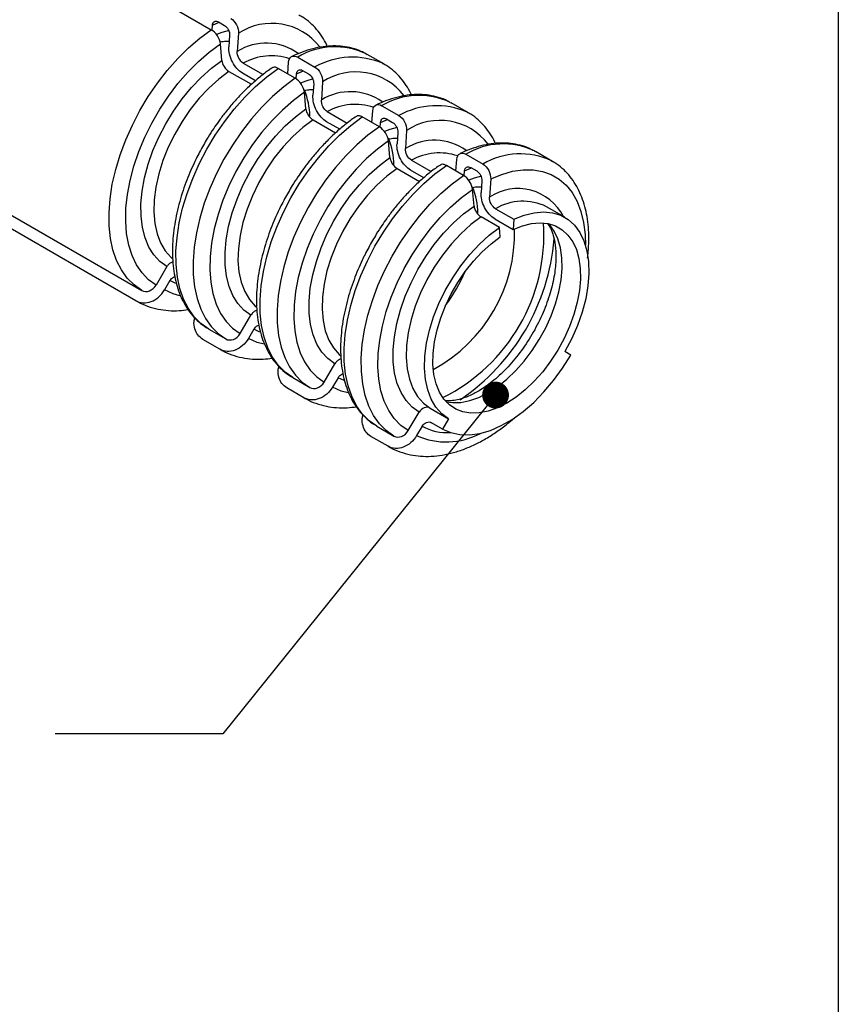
# Model space of a CAD drawing. Header units: millimetres. Extents: x 6 to 273, y 6 to 210.
# Tile 5 of 7: x 242 to 273, y 111 to 148. Entities that reach past the tile are written whole.
import ezdxf

# ---------------------------------------------------------------- set-up
doc = ezdxf.new("R2010")
doc.units = ezdxf.units.MM
doc.layers.add('TEXT', color=140, linetype='Continuous', lineweight=25)
doc.dimstyles.new('SLDDIMSTYLE1', dxfattribs={"dimtxt": 0.18, "dimasz": 1.016, "dimexe": 0, "dimexo": 0.0625, "dimgap": 0, "dimtad": 0, "dimtih": 1, "dimtoh": 1, "dimdec": 0, "dimrnd": 1e-09, "dimzin": 0, "dimdsep": 46, "dimtxsty": 'Standard', "dimblk1": 'DOT', "dimblk2": 'DOT', "dimsah": 1, "dimcen": 0.09, "dimadec": 0, "dimazin": 0, "dimtfac": 1.016, "dimtdec": 0, "dimtofl": 0, "dimtmove": 0, "dimatfit": 3, "dimldrblk": 'DOT', "dimfxl": 0, "dimfrac": 2, "dimtolj": 1, "dimtzin": 0, "dimarcsym": 0})

# ---------------------------------------------------------------- blocks, each defined once
blk = doc.blocks.new('_Dot')
at = {"color": 0, "linetype": 'ByBlock', "lineweight": -2}
blk.add_line((-0.5, 0), (-1, 0), dxfattribs=at)
at = {"color": 0, "linetype": 'ByBlock', "const_width": 0.5}
blk.add_lwpolyline([(-0.25, 0, 1), (0.25, 0, 1)], format="xyb", close=True, dxfattribs=at)

msp = doc.modelspace()

# ---------------------------------------------------------------- linework, layer by layer
for p, q in [((203.561, 174.294), (249.317, 147.88)), ((200.931, 164.431), (246.686, 138.017)), ((246.461, 137.627), (200.706, 164.041)), ((249.346, 147.86), (249.361, 148.048)), ((249.361, 148.048), (249.621, 148.161)), ((249.591, 148.178), (249.818, 148.047)), ((250.012, 147.672), (249.984, 147.237)), ((250.347, 147.745), (250.302, 147.057)), ((249.717, 146.719), (249.662, 147.35)), ((252.591, 146.844), (253.238, 146.47)), ((255.181, 146.969), (255.221, 146.946)), ((255.868, 146.573), (255.221, 146.946)), ((250.528, 146.619), (251.281, 146.185)), ((252.21, 146.21), (252.245, 146.649)), ((255.868, 146.573), (255.825, 146.597)), ((249.986, 146.306), (250.837, 145.815)), ((250.996, 145.951), (250.501, 146.237)), ((252.499, 146.043), (251.851, 146.417)), ((252.528, 146.023), (252.543, 146.211)), ((252.543, 146.211), (252.803, 146.324)), ((252.773, 146.341), (253, 146.21)), ((253.194, 145.835), (253.166, 145.4)), ((253.529, 145.908), (253.484, 145.22)), ((252.899, 144.882), (252.844, 145.513)), ((255.773, 145.007), (256.42, 144.633)), ((258.363, 145.132), (258.403, 145.109)), ((259.05, 144.736), (258.403, 145.109)), ((253.71, 144.783), (254.463, 144.348)), ((255.681, 144.207), (255.033, 144.58)), ((255.392, 144.373), (255.427, 144.812)), ((259.05, 144.736), (259.007, 144.76)), ((253.168, 144.469), (254.019, 143.978)), ((254.178, 144.114), (253.682, 144.401)), ((255.71, 144.186), (255.725, 144.374)), ((255.725, 144.374), (255.985, 144.487)), ((255.955, 144.504), (256.182, 144.373)), ((256.376, 143.998), (256.348, 143.563)), ((256.711, 144.071), (256.666, 143.383)), ((256.081, 143.045), (256.026, 143.676)), ((258.955, 143.17), (259.602, 142.797)), ((261.545, 143.295), (261.585, 143.273)), ((262.232, 142.899), (261.585, 143.273)), ((256.892, 142.946), (257.645, 142.511)), ((258.863, 142.37), (258.215, 142.743)), ((258.574, 142.536), (258.609, 142.975)), ((262.192, 142.921), (262.232, 142.899)), ((256.35, 142.633), (257.201, 142.141)), ((257.36, 142.277), (256.864, 142.564)), ((258.892, 142.35), (258.907, 142.537)), ((258.907, 142.537), (259.167, 142.65)), ((259.137, 142.667), (259.364, 142.536)), ((259.558, 142.161), (259.53, 141.727)), ((259.893, 142.234), (259.848, 141.546)), ((259.263, 141.208), (259.208, 141.839)), ((260.074, 141.109), (260.771, 140.707)), ((262.699, 140.782), (262.003, 141.184)), ((260.228, 140.394), (259.532, 140.796)), ((260.046, 140.727), (260.743, 140.325)), ((260.771, 140.707), (260.743, 140.325)), ((260.256, 140.043), (260.228, 140.394)), ((247.636, 138.916), (247.228, 138.22)), ((247.752, 138.387), (247.544, 138.033)), ((247.979, 138.277), (247.752, 138.387)), ((250.41, 136.383), (250.818, 137.079)), ((249.221, 136.554), (249.868, 136.18)), ((250.934, 136.55), (250.726, 136.196)), ((251.161, 136.44), (250.934, 136.55)), ((249.643, 135.79), (248.996, 136.164)), ((262.925, 135.571), (262.7, 135.7)), ((253.592, 134.546), (254, 135.242)), ((252.403, 134.717), (253.05, 134.343)), ((254.116, 134.713), (253.908, 134.359)), ((254.343, 134.603), (254.116, 134.713)), ((252.825, 133.954), (252.178, 134.327)), ((256.774, 132.709), (257.182, 133.405)), ((257.603, 133.563), (258.3, 133.16)), ((258.3, 133.16), (258.075, 132.771)), ((255.585, 132.88), (256.232, 132.506)), ((257.298, 132.876), (257.09, 132.522)), ((258.075, 132.771), (257.658, 133.011)), ((256.007, 132.117), (255.36, 132.49))]:
    msp.add_line(p, q)
at = {"flags": 128}
for points in [[(246.686, 138.017), (246.394, 138.223), (246.136, 138.482), (245.915, 138.791), (245.735, 139.148), (245.597, 139.547), (245.503, 139.986), (245.452, 140.458), (245.447, 140.96), (245.487, 141.486), (245.571, 142.031), (245.7, 142.587), (245.87, 143.151), (246.081, 143.715), (246.331, 144.274), (246.616, 144.822), (246.934, 145.352), (247.281, 145.86), (247.653, 146.339), (248.047, 146.786), (248.459, 147.194), (248.884, 147.56), (249.317, 147.88)], [(249.994, 147.855), (249.716, 147.776), (249.514, 147.7)], [(247.228, 138.22), (246.944, 138.421), (246.697, 138.675), (246.488, 138.981), (246.32, 139.334), (246.195, 139.729), (246.114, 140.164), (246.079, 140.632), (246.09, 141.127), (246.146, 141.645), (246.247, 142.179), (246.392, 142.723), (246.579, 143.271), (246.806, 143.815), (247.071, 144.351), (247.37, 144.871), (247.699, 145.37), (248.055, 145.841), (248.434, 146.28), (248.831, 146.68), (249.242, 147.038), (249.662, 147.35)], [(247.636, 138.916), (247.37, 139.108), (247.142, 139.357), (246.955, 139.657), (246.811, 140.006), (246.712, 140.398), (246.661, 140.827), (246.657, 141.287), (246.701, 141.772), (246.793, 142.276), (246.93, 142.789), (247.11, 143.306), (247.333, 143.82), (247.593, 144.322), (247.888, 144.805), (248.213, 145.263), (248.563, 145.689), (248.934, 146.078), (249.321, 146.423), (249.717, 146.719)], [(249.986, 146.306), (249.598, 146.015), (249.221, 145.674), (248.861, 145.288), (248.522, 144.865), (248.211, 144.41), (247.933, 143.931), (247.691, 143.435), (247.49, 142.93), (247.333, 142.425), (247.223, 141.927), (247.16, 141.444), (247.147, 140.984), (247.183, 140.554), (247.268, 140.161), (247.4, 139.812), (247.578, 139.511), (247.798, 139.263), (247.854, 139.215)], [(249.221, 136.554), (248.928, 136.76), (248.67, 137.019), (248.45, 137.328), (248.27, 137.684), (248.132, 138.084), (248.037, 138.522), (247.987, 138.995), (247.982, 139.497), (248.021, 140.023), (248.106, 140.567), (248.234, 141.124), (248.405, 141.688), (248.616, 142.252), (248.865, 142.811), (249.15, 143.358), (249.468, 143.889), (249.815, 144.397), (250.188, 144.876), (250.582, 145.323), (250.993, 145.731), (251.418, 146.097), (251.851, 146.417)], [(252.499, 146.043), (252.065, 145.724), (251.641, 145.357), (251.229, 144.949), (250.835, 144.503), (250.463, 144.023), (250.116, 143.515), (249.798, 142.985), (249.513, 142.437), (249.263, 141.878), (249.052, 141.314), (248.882, 140.75), (248.753, 140.194), (248.669, 139.649), (248.629, 139.123), (248.634, 138.621), (248.685, 138.149), (248.779, 137.71), (248.917, 137.311), (249.097, 136.954), (249.318, 136.645), (249.575, 136.386), (249.868, 136.18)], [(253.176, 146.018), (252.898, 145.939), (252.696, 145.863)], [(252.844, 145.513), (252.424, 145.201), (252.013, 144.843), (251.616, 144.443), (251.237, 144.004), (250.881, 143.533), (250.552, 143.034), (250.253, 142.514), (249.988, 141.978), (249.761, 141.434), (249.574, 140.886), (249.429, 140.342), (249.328, 139.808), (249.272, 139.29), (249.261, 138.795), (249.296, 138.327), (249.377, 137.893), (249.502, 137.497), (249.67, 137.144), (249.879, 136.839), (250.126, 136.584), (250.41, 136.383)], [(250.818, 137.079), (250.552, 137.271), (250.324, 137.52), (250.137, 137.82), (249.993, 138.169), (249.894, 138.561), (249.843, 138.99), (249.839, 139.45), (249.883, 139.936), (249.975, 140.439), (250.112, 140.952), (250.292, 141.47), (250.515, 141.983), (250.775, 142.485), (251.07, 142.968), (251.395, 143.426), (251.745, 143.852), (252.116, 144.241), (252.503, 144.586), (252.899, 144.882)], [(252.403, 134.717), (252.11, 134.923), (251.852, 135.182), (251.632, 135.491), (251.452, 135.848), (251.314, 136.247), (251.219, 136.685), (251.169, 137.158), (251.164, 137.66), (251.203, 138.186), (251.288, 138.73), (251.416, 139.287), (251.587, 139.851), (251.798, 140.415), (252.047, 140.974), (252.332, 141.521), (252.65, 142.052), (252.997, 142.56), (253.37, 143.039), (253.764, 143.486), (254.175, 143.894), (254.6, 144.26), (255.033, 144.58)], [(253.168, 144.469), (252.78, 144.178), (252.403, 143.837), (252.043, 143.451), (251.704, 143.028), (251.393, 142.573), (251.115, 142.094), (250.873, 141.598), (250.672, 141.093), (250.515, 140.588), (250.405, 140.09), (250.342, 139.607), (250.329, 139.147), (250.365, 138.717), (250.45, 138.324), (250.582, 137.975), (250.76, 137.674), (250.98, 137.426), (251.036, 137.378)], [(255.681, 144.207), (255.247, 143.887), (254.823, 143.52), (254.411, 143.112), (254.017, 142.666), (253.645, 142.186), (253.298, 141.678), (252.98, 141.148), (252.695, 140.6), (252.445, 140.041), (252.234, 139.477), (252.064, 138.914), (251.935, 138.357), (251.851, 137.812), (251.811, 137.286), (251.816, 136.784), (251.866, 136.312), (251.961, 135.873), (252.099, 135.474), (252.279, 135.118), (252.5, 134.808), (252.757, 134.549), (253.05, 134.343)], [(256.358, 144.181), (256.08, 144.102), (255.878, 144.026)], [(256.026, 143.676), (255.606, 143.365), (255.195, 143.006), (254.798, 142.606), (254.419, 142.167), (254.063, 141.696), (253.733, 141.197), (253.435, 140.677), (253.17, 140.141), (252.943, 139.597), (252.756, 139.049), (252.611, 138.505), (252.51, 137.971), (252.454, 137.453), (252.443, 136.958), (252.478, 136.49), (252.559, 136.056), (252.684, 135.66), (252.852, 135.307), (253.061, 135.002), (253.308, 134.747), (253.592, 134.546)], [(254, 135.242), (253.734, 135.434), (253.506, 135.683), (253.319, 135.983), (253.175, 136.332), (253.076, 136.724), (253.025, 137.153), (253.021, 137.613), (253.065, 138.099), (253.157, 138.602), (253.294, 139.115), (253.474, 139.633), (253.697, 140.146), (253.957, 140.648), (254.252, 141.131), (254.577, 141.589), (254.927, 142.016), (255.298, 142.404), (255.685, 142.749), (256.081, 143.045)], [(255.585, 132.88), (255.292, 133.086), (255.034, 133.345), (254.814, 133.654), (254.634, 134.011), (254.496, 134.41), (254.401, 134.849), (254.351, 135.321), (254.346, 135.823), (254.385, 136.349), (254.47, 136.894), (254.598, 137.45), (254.769, 138.014), (254.98, 138.578), (255.229, 139.137), (255.514, 139.685), (255.832, 140.215), (256.179, 140.723), (256.552, 141.202), (256.946, 141.649), (257.357, 142.057), (257.782, 142.423), (258.215, 142.743)], [(256.35, 142.633), (255.962, 142.341), (255.585, 142), (255.225, 141.615), (254.886, 141.191), (254.575, 140.736), (254.297, 140.257), (254.055, 139.761), (253.854, 139.256), (253.697, 138.751), (253.587, 138.253), (253.524, 137.77), (253.511, 137.31), (253.547, 136.88), (253.632, 136.487), (253.764, 136.138), (253.942, 135.837), (254.162, 135.589), (254.218, 135.541)], [(256.232, 132.506), (255.939, 132.712), (255.682, 132.971), (255.461, 133.281), (255.281, 133.637), (255.143, 134.036), (255.048, 134.475), (254.998, 134.947), (254.993, 135.449), (255.033, 135.975), (255.117, 136.52), (255.246, 137.077), (255.416, 137.64), (255.627, 138.204), (255.877, 138.763), (256.162, 139.311), (256.48, 139.841), (256.827, 140.349), (257.199, 140.829), (257.593, 141.275), (258.005, 141.684), (258.429, 142.05), (258.863, 142.37)], [(259.54, 142.344), (259.262, 142.265), (259.06, 142.189)], [(259.893, 142.234), (260.313, 142.408), (260.724, 142.524), (261.121, 142.582), (261.5, 142.581), (261.856, 142.521), (262.186, 142.403), (262.484, 142.227), (262.749, 141.997), (262.976, 141.715), (263.163, 141.383), (263.308, 141.007), (263.409, 140.59), (263.466, 140.137), (263.477, 139.731)], [(256.774, 132.709), (256.49, 132.91), (256.243, 133.165), (256.034, 133.47), (255.866, 133.823), (255.741, 134.219), (255.66, 134.653), (255.625, 135.121), (255.636, 135.616), (255.692, 136.134), (255.793, 136.668), (255.938, 137.212), (256.125, 137.76), (256.352, 138.305), (256.617, 138.84), (256.915, 139.36), (257.245, 139.859), (257.601, 140.33), (257.98, 140.769), (258.377, 141.17), (258.788, 141.528), (259.208, 141.839)], [(257.182, 133.405), (256.916, 133.598), (256.688, 133.846), (256.501, 134.147), (256.357, 134.495), (256.258, 134.887), (256.207, 135.316), (256.203, 135.776), (256.247, 136.262), (256.338, 136.765), (256.475, 137.279), (256.656, 137.796), (256.879, 138.309), (257.139, 138.811), (257.434, 139.294), (257.759, 139.752), (258.109, 140.179), (258.48, 140.567), (258.867, 140.912), (259.263, 141.208)], [(260.771, 140.707), (261.158, 140.863), (261.535, 140.957), (261.896, 140.988), (262.234, 140.955), (262.545, 140.859), (262.824, 140.701), (263.065, 140.484), (263.266, 140.212), (263.423, 139.888), (263.534, 139.517), (263.596, 139.106), (263.61, 138.662), (263.574, 138.19), (263.489, 137.699), (263.356, 137.197), (263.179, 136.691), (262.959, 136.19), (262.7, 135.7)], [(259.532, 140.796), (259.144, 140.504), (258.767, 140.163), (258.407, 139.778), (258.068, 139.354), (257.757, 138.899), (257.479, 138.42), (257.237, 137.924), (257.036, 137.419), (256.879, 136.914), (256.769, 136.416), (256.706, 135.933), (256.693, 135.473), (256.729, 135.043), (256.814, 134.651), (256.946, 134.301), (257.124, 134), (257.344, 133.753), (257.603, 133.563)], [(260.743, 140.325), (261.094, 140.466), (261.436, 140.55), (261.762, 140.577), (262.068, 140.545), (262.349, 140.456), (262.6, 140.31), (262.816, 140.11), (262.996, 139.859), (263.135, 139.562), (263.231, 139.223), (263.283, 138.847), (263.29, 138.441), (263.252, 138.011), (263.169, 137.565), (263.044, 137.108), (262.877, 136.65), (262.672, 136.197), (262.431, 135.756), (262.159, 135.335), (261.861, 134.94), (261.54, 134.579), (261.203, 134.255), (260.854, 133.976), (260.5, 133.746), (260.145, 133.567), (259.796, 133.444), (259.459, 133.377), (259.138, 133.369), (258.84, 133.419), (258.568, 133.526), (258.328, 133.689), (258.122, 133.905), (257.956, 134.171), (257.83, 134.482), (257.747, 134.833), (257.709, 135.219), (257.716, 135.634), (257.768, 136.069), (257.865, 136.52), (258.004, 136.978), (258.183, 137.435), (258.4, 137.885), (258.65, 138.321), (258.931, 138.734), (259.237, 139.119), (259.563, 139.469), (259.905, 139.779), (260.256, 140.043)], [(258.207, 133.805), (258.442, 133.771), (258.762, 133.779), (259.1, 133.846), (259.449, 133.969), (259.803, 134.148), (260.158, 134.378), (260.506, 134.658), (260.844, 134.981), (261.164, 135.343), (261.463, 135.737), (261.734, 136.158), (261.975, 136.599), (262.18, 137.052), (262.347, 137.511), (262.473, 137.967), (262.555, 138.413), (262.593, 138.843), (262.586, 139.249), (262.534, 139.625), (262.438, 139.964), (262.299, 140.262), (262.12, 140.512), (262.095, 140.539)], [(258.3, 133.16), (258.041, 133.35), (257.82, 133.598), (257.643, 133.899), (257.511, 134.248), (257.426, 134.641), (257.39, 135.071), (257.403, 135.531), (257.465, 136.014), (257.576, 136.512), (257.733, 137.017), (257.934, 137.522), (258.175, 138.018), (258.454, 138.497), (258.765, 138.952), (259.103, 139.375), (259.464, 139.761), (259.841, 140.102), (260.228, 140.394)], [(248.133, 137.813), (247.872, 137.883), (247.544, 138.033)], [(251.315, 135.976), (251.054, 136.046), (250.726, 136.196)], [(258.075, 132.771), (258.385, 132.633), (258.725, 132.558), (259.092, 132.547), (259.479, 132.601), (259.881, 132.719), (260.293, 132.898), (260.707, 133.137), (261.118, 133.432), (261.52, 133.779), (261.907, 134.172), (262.274, 134.606), (262.615, 135.074), (262.925, 135.571)], [(254.497, 134.139), (254.236, 134.209), (253.908, 134.359)]]:
    msp.add_lwpolyline(points, dxfattribs=at)
for centre, radius, start, end in [((251.609, 145.824), 2.298, 37.7742, 123.2989), ((251.399, 145.319), 2.055, 54.1781, 122.2556), ((254.003, 144.471), 2.762, 64.7536, 120.7541), ((251.589, 144.696), 2.196, 71.5939, 118.8807), ((254.658, 143.951), 2.892, 66.1893, 119.4017), ((254.791, 143.995), 2.292, 37.2141, 123.4296), ((250.405, 144.574), 2.643, 0.79, 22.6369), ((254.581, 143.482), 2.055, 54.1781, 122.2556), ((257.185, 142.634), 2.762, 64.7536, 120.7541), ((254.771, 142.859), 2.196, 71.5939, 118.8807), ((257.84, 142.114), 2.892, 66.1893, 119.4017), ((257.973, 142.158), 2.292, 37.2141, 123.4296), ((253.591, 142.737), 2.639, 0.7814, 22.8106), ((257.763, 141.645), 2.055, 54.1781, 122.2556), ((260.367, 140.797), 2.762, 64.7536, 120.7541), ((257.953, 141.022), 2.196, 71.5939, 118.8807), ((261.014, 140.423), 2.762, 64.7536, 120.7541), ((256.773, 140.9), 2.639, 0.7814, 22.8106), ((260.923, 139.944), 1.929, 26.7441, 123.8645), ((261.109, 139.337), 2.052, 64.172, 120.2799), ((255.017, 140.136), 6.893, 296.3942, 3.6112), ((254.964, 140.166), 5.83, 298.2273, 1.7781), ((254.187, 140.619), 8.131, 304.0369, 355.3641), ((252.718, 141.463), 6.787, 323.6645, 336.3409), ((258.237, 134.575), 1.941, 241.0659, 273.8786), ((258.212, 135.014), 2.733, 245.7643, 298.2712)]:
    msp.add_arc(centre, radius, start, end)
for points, knots in [([(250.056, 148.307), (250.14, 148.259), (250.219, 148.171), (250.326, 147.964), (250.353, 147.846), (250.347, 147.745)], [0, 0, 0, 0, 0.5, 0.5, 1, 1, 1, 1]), ([(253.709, 147.249), (253.701, 147.267), (253.648, 147.398), (253.515, 147.617), (253.308, 147.902), (253.061, 148.149), (252.836, 148.328), (252.685, 148.405), (252.637, 148.429)], [0, 0, 0, 0, 0.03312, 0.246516, 0.461235, 0.678136, 0.898744, 1, 1, 1, 1]), ([(249.361, 148.048), (249.366, 148.114), (249.394, 148.166), (249.479, 148.214), (249.536, 148.21), (249.591, 148.178)], [0, 0, 0, 0, 0.5, 0.5, 1, 1, 1, 1]), ([(249.818, 148.047), (249.874, 148.015), (249.926, 147.956), (249.998, 147.818), (250.016, 147.739), (250.012, 147.672)], [0, 0, 0, 0, 0.5, 0.5, 1, 1, 1, 1]), ([(249.662, 147.35), (249.654, 147.442), (249.612, 147.552), (249.485, 147.747), (249.4, 147.832), (249.317, 147.88)], [0, 0, 0, 0, 0.5, 0.5, 1, 1, 1, 1]), ([(249.648, 147.414), (249.672, 147.42), (249.77, 147.443), (249.888, 147.454), (249.971, 147.45), (249.997, 147.449)], [0, 0, 0, 0, 0.180999, 0.740444, 1, 1, 1, 1]), ([(250.501, 146.237), (250.426, 146.28), (250.355, 146.34), (250.223, 146.486), (250.164, 146.572), (250.021, 146.848), (249.972, 147.058), (249.984, 147.237)], [0, 0, 0, 0, 0.25, 0.25, 0.5, 0.5, 1, 1, 1, 1]), ([(255.172, 146.966), (255.114, 146.999), (254.948, 147.093), (254.653, 147.188), (254.295, 147.257), (253.928, 147.274), (253.548, 147.244), (253.158, 147.165), (252.764, 147.044), (252.501, 146.927), (252.37, 146.868)], [0, 0, 0, 0, 0.073581, 0.211671, 0.340439, 0.47069, 0.602348, 0.735027, 0.868229, 1, 1, 1, 1]), ([(250.528, 146.619), (250.463, 146.657), (250.402, 146.725), (250.319, 146.887), (250.297, 146.979), (250.302, 147.057)], [0, 0, 0, 0, 0.5, 0.5, 1, 1, 1, 1]), ([(252.245, 146.649), (252.253, 146.749), (252.295, 146.827), (252.422, 146.899), (252.507, 146.892), (252.591, 146.844)], [0, 0, 0, 0, 0.5, 0.5, 1, 1, 1, 1]), ([(251.627, 146.438), (251.611, 146.428), (251.465, 146.336), (251.197, 146.127), (250.827, 145.813), (250.473, 145.47), (250.144, 145.113), (249.853, 144.761), (249.612, 144.439), (249.398, 144.131), (249.217, 143.851), (249.104, 143.658), (249.056, 143.577)], [0, 0, 0, 0, 0.016214, 0.148437, 0.27949, 0.408708, 0.534561, 0.652624, 0.753497, 0.83489, 0.930872, 1, 1, 1, 1]), ([(249.717, 146.719), (249.723, 146.647), (249.756, 146.562), (249.855, 146.41), (249.921, 146.344), (249.986, 146.306)], [0, 0, 0, 0, 0.5, 0.5, 1, 1, 1, 1]), ([(251.851, 146.417), (251.816, 146.434), (251.746, 146.466), (251.668, 146.467), (251.638, 146.442), (251.629, 146.434)], [0, 0, 0, 0, 0.4068287, 0.8136575, 1, 1, 1, 1]), ([(253.238, 146.47), (253.322, 146.422), (253.401, 146.334), (253.508, 146.127), (253.535, 146.009), (253.529, 145.908)], [0, 0, 0, 0, 0.5, 0.5, 1, 1, 1, 1]), ([(256.891, 145.412), (256.883, 145.43), (256.83, 145.561), (256.697, 145.78), (256.49, 146.065), (256.243, 146.312), (256.017, 146.491), (255.864, 146.569), (255.815, 146.594)], [0, 0, 0, 0, 0.033033, 0.24587, 0.460027, 0.676359, 0.89639, 1, 1, 1, 1]), ([(252.543, 146.211), (252.548, 146.277), (252.576, 146.329), (252.661, 146.377), (252.718, 146.373), (252.773, 146.341)], [0, 0, 0, 0, 0.5, 0.5, 1, 1, 1, 1]), ([(253, 146.21), (253.056, 146.178), (253.108, 146.119), (253.18, 145.981), (253.198, 145.902), (253.194, 145.835)], [0, 0, 0, 0, 0.5, 0.5, 1, 1, 1, 1]), ([(252.844, 145.513), (252.836, 145.605), (252.794, 145.715), (252.667, 145.91), (252.582, 145.995), (252.499, 146.043)], [0, 0, 0, 0, 0.5, 0.5, 1, 1, 1, 1]), ([(252.831, 145.577), (252.854, 145.583), (252.952, 145.606), (253.065, 145.617), (253.145, 145.614), (253.167, 145.613)], [0, 0, 0, 0, 0.186977, 0.770898, 1, 1, 1, 1]), ([(253.682, 144.401), (253.608, 144.443), (253.537, 144.503), (253.405, 144.649), (253.346, 144.735), (253.203, 145.011), (253.154, 145.221), (253.166, 145.4)], [0, 0, 0, 0, 0.25, 0.25, 0.5, 0.5, 1, 1, 1, 1]), ([(258.354, 145.129), (258.296, 145.162), (258.13, 145.256), (257.835, 145.351), (257.477, 145.42), (257.11, 145.437), (256.73, 145.407), (256.34, 145.329), (255.946, 145.207), (255.683, 145.09), (255.552, 145.031)], [0, 0, 0, 0, 0.073581, 0.211671, 0.340439, 0.47069, 0.602348, 0.735027, 0.868229, 1, 1, 1, 1]), ([(253.71, 144.783), (253.645, 144.82), (253.584, 144.889), (253.501, 145.05), (253.479, 145.142), (253.484, 145.22)], [0, 0, 0, 0, 0.5, 0.5, 1, 1, 1, 1]), ([(255.427, 144.812), (255.435, 144.912), (255.477, 144.99), (255.604, 145.062), (255.689, 145.056), (255.773, 145.007)], [0, 0, 0, 0, 0.5, 0.5, 1, 1, 1, 1]), ([(254.809, 144.601), (254.793, 144.591), (254.647, 144.499), (254.379, 144.29), (254.008, 143.976), (253.655, 143.633), (253.326, 143.276), (253.035, 142.924), (252.794, 142.602), (252.58, 142.294), (252.399, 142.014), (252.286, 141.821), (252.238, 141.74)], [0, 0, 0, 0, 0.016214, 0.148437, 0.27949, 0.408708, 0.534561, 0.652624, 0.753497, 0.83489, 0.930872, 1, 1, 1, 1]), ([(252.899, 144.882), (252.905, 144.81), (252.938, 144.725), (253.037, 144.573), (253.103, 144.507), (253.168, 144.469)], [0, 0, 0, 0, 0.5, 0.5, 1, 1, 1, 1]), ([(255.033, 144.58), (254.998, 144.597), (254.928, 144.629), (254.85, 144.63), (254.82, 144.605), (254.811, 144.597)], [0, 0, 0, 0, 0.406829, 0.813657, 1, 1, 1, 1]), ([(256.42, 144.633), (256.504, 144.585), (256.582, 144.497), (256.69, 144.29), (256.717, 144.172), (256.711, 144.071)], [0, 0, 0, 0, 0.5, 0.5, 1, 1, 1, 1]), ([(260.073, 143.575), (260.065, 143.593), (260.012, 143.724), (259.879, 143.943), (259.672, 144.228), (259.425, 144.475), (259.199, 144.655), (259.046, 144.732), (258.997, 144.757)], [0, 0, 0, 0, 0.033033, 0.24587, 0.460027, 0.676359, 0.89639, 1, 1, 1, 1]), ([(256.026, 143.676), (256.018, 143.768), (255.976, 143.878), (255.849, 144.073), (255.764, 144.158), (255.681, 144.207)], [0, 0, 0, 0, 0.5, 0.5, 1, 1, 1, 1]), ([(255.725, 144.374), (255.73, 144.44), (255.758, 144.492), (255.843, 144.54), (255.9, 144.536), (255.955, 144.504)], [0, 0, 0, 0, 0.5, 0.5, 1, 1, 1, 1]), ([(256.182, 144.373), (256.238, 144.341), (256.29, 144.282), (256.362, 144.144), (256.38, 144.065), (256.376, 143.998)], [0, 0, 0, 0, 0.5, 0.5, 1, 1, 1, 1]), ([(249.056, 143.577), (248.959, 143.403), (248.823, 143.159), (248.644, 142.789), (248.502, 142.47), (248.35, 142.087), (248.211, 141.685), (248.089, 141.265), (247.988, 140.837), (247.911, 140.405), (247.862, 139.975), (247.842, 139.552), (247.852, 139.139), (247.894, 138.739), (247.968, 138.357), (248.075, 137.995), (248.215, 137.657), (248.39, 137.345), (248.6, 137.062), (248.847, 136.815), (249.056, 136.646), (249.192, 136.576), (249.224, 136.559)], [0, 0, 0, 0, 0.064451, 0.090583, 0.133852, 0.178593, 0.226396, 0.276057, 0.327099, 0.379151, 0.431963, 0.48536, 0.539227, 0.593484, 0.648052, 0.702887, 0.757961, 0.813287, 0.868957, 0.925192, 0.982388, 1, 1, 1, 1]), ([(256.013, 143.74), (256.036, 143.746), (256.134, 143.77), (256.247, 143.78), (256.327, 143.777), (256.349, 143.776)], [0, 0, 0, 0, 0.186977, 0.770898, 1, 1, 1, 1]), ([(256.864, 142.564), (256.79, 142.606), (256.719, 142.666), (256.587, 142.812), (256.528, 142.898), (256.385, 143.174), (256.336, 143.384), (256.348, 143.563)], [0, 0, 0, 0, 0.25, 0.25, 0.5, 0.5, 1, 1, 1, 1]), ([(261.536, 143.292), (261.478, 143.325), (261.312, 143.419), (261.017, 143.514), (260.659, 143.583), (260.292, 143.6), (259.912, 143.57), (259.522, 143.492), (259.128, 143.37), (258.865, 143.253), (258.734, 143.194)], [0, 0, 0, 0, 0.073581, 0.211671, 0.340439, 0.47069, 0.602348, 0.735027, 0.868229, 1, 1, 1, 1]), ([(256.892, 142.946), (256.827, 142.983), (256.766, 143.052), (256.683, 143.213), (256.661, 143.305), (256.666, 143.383)], [0, 0, 0, 0, 0.5, 0.5, 1, 1, 1, 1]), ([(258.609, 142.975), (258.617, 143.075), (258.659, 143.153), (258.786, 143.225), (258.871, 143.219), (258.955, 143.17)], [0, 0, 0, 0, 0.5, 0.5, 1, 1, 1, 1]), ([(257.991, 142.764), (257.975, 142.754), (257.829, 142.662), (257.561, 142.453), (257.19, 142.139), (256.837, 141.796), (256.508, 141.439), (256.217, 141.087), (255.976, 140.766), (255.762, 140.458), (255.581, 140.177), (255.467, 139.984), (255.42, 139.903)], [0, 0, 0, 0, 0.016214, 0.148437, 0.27949, 0.408708, 0.534561, 0.652624, 0.753497, 0.83489, 0.930872, 1, 1, 1, 1]), ([(256.081, 143.045), (256.087, 142.973), (256.12, 142.888), (256.219, 142.736), (256.285, 142.67), (256.35, 142.633)], [0, 0, 0, 0, 0.5, 0.5, 1, 1, 1, 1]), ([(258.215, 142.743), (258.18, 142.76), (258.11, 142.792), (258.032, 142.794), (258.002, 142.768), (257.993, 142.76)], [0, 0, 0, 0, 0.406829, 0.813657, 1, 1, 1, 1]), ([(259.602, 142.797), (259.686, 142.748), (259.764, 142.66), (259.872, 142.453), (259.899, 142.335), (259.893, 142.234)], [0, 0, 0, 0, 0.5, 0.5, 1, 1, 1, 1]), ([(263.559, 139.236), (263.569, 139.316), (263.597, 139.541), (263.611, 139.901), (263.602, 140.314), (263.56, 140.713), (263.486, 141.096), (263.379, 141.457), (263.238, 141.796), (263.063, 142.108), (262.853, 142.391), (262.607, 142.638), (262.382, 142.817), (262.231, 142.894), (262.183, 142.918)], [0, 0, 0, 0, 0.048251, 0.136378, 0.225279, 0.314825, 0.404885, 0.495383, 0.586278, 0.677589, 0.769466, 0.862276, 0.956673, 1, 1, 1, 1]), ([(259.208, 141.839), (259.2, 141.931), (259.158, 142.041), (259.031, 142.237), (258.946, 142.321), (258.863, 142.37)], [0, 0, 0, 0, 0.5, 0.5, 1, 1, 1, 1]), ([(258.907, 142.537), (258.912, 142.603), (258.94, 142.655), (259.025, 142.703), (259.082, 142.699), (259.137, 142.667)], [0, 0, 0, 0, 0.5, 0.5, 1, 1, 1, 1]), ([(259.364, 142.536), (259.42, 142.504), (259.472, 142.445), (259.544, 142.307), (259.562, 142.228), (259.558, 142.161)], [0, 0, 0, 0, 0.5, 0.5, 1, 1, 1, 1]), ([(252.238, 141.74), (252.141, 141.566), (252.005, 141.322), (251.826, 140.952), (251.684, 140.633), (251.532, 140.25), (251.393, 139.848), (251.271, 139.428), (251.17, 139), (251.093, 138.568), (251.044, 138.138), (251.024, 137.715), (251.034, 137.302), (251.076, 136.902), (251.15, 136.52), (251.257, 136.158), (251.397, 135.82), (251.572, 135.508), (251.782, 135.225), (252.029, 134.978), (252.238, 134.809), (252.374, 134.739), (252.406, 134.722)], [0, 0, 0, 0, 0.0644507, 0.0905835, 0.1338519, 0.1785932, 0.2263962, 0.276057, 0.3270992, 0.3791515, 0.4319629, 0.4853604, 0.5392268, 0.5934836, 0.648052, 0.7028866, 0.7579608, 0.8132873, 0.868957, 0.925192, 0.9823885, 1, 1, 1, 1]), ([(259.195, 141.903), (259.218, 141.909), (259.316, 141.933), (259.429, 141.943), (259.509, 141.94), (259.531, 141.939)], [0, 0, 0, 0, 0.186977, 0.770898, 1, 1, 1, 1]), ([(260.046, 140.727), (259.972, 140.77), (259.901, 140.829), (259.769, 140.975), (259.71, 141.061), (259.567, 141.337), (259.518, 141.547), (259.53, 141.727)], [0, 0, 0, 0, 0.25, 0.25, 0.5, 0.5, 1, 1, 1, 1]), ([(260.074, 141.109), (260.009, 141.146), (259.948, 141.215), (259.865, 141.376), (259.843, 141.468), (259.848, 141.546)], [0, 0, 0, 0, 0.5, 0.5, 1, 1, 1, 1]), ([(259.263, 141.208), (259.269, 141.137), (259.302, 141.051), (259.401, 140.899), (259.467, 140.833), (259.532, 140.796)], [0, 0, 0, 0, 0.5, 0.5, 1, 1, 1, 1]), ([(262.043, 140.546), (262.053, 140.534), (262.095, 140.485), (262.146, 140.387), (262.197, 140.276), (262.233, 140.182), (262.285, 140.02), (262.349, 139.719), (262.375, 139.222), (262.317, 138.609), (262.158, 137.915), (261.891, 137.175), (261.521, 136.431), (261.069, 135.732), (260.56, 135.113), (260.031, 134.61), (259.542, 134.257), (259.151, 134.047), (258.875, 133.94), (258.657, 133.876), (258.459, 133.841), (258.287, 133.829), (258.203, 133.843), (258.178, 133.847)], [0, 0, 0, 0, 0.010871, 0.043996, 0.066559, 0.081055, 0.096096, 0.148585, 0.211198, 0.277927, 0.347895, 0.421005, 0.495654, 0.569872, 0.64348, 0.716316, 0.783741, 0.83652, 0.874623, 0.899519, 0.943229, 0.982558, 1, 1, 1, 1]), ([(255.42, 139.903), (255.323, 139.729), (255.187, 139.485), (255.008, 139.115), (254.866, 138.796), (254.714, 138.413), (254.575, 138.011), (254.453, 137.592), (254.352, 137.163), (254.275, 136.731), (254.226, 136.301), (254.206, 135.878), (254.216, 135.465), (254.258, 135.065), (254.332, 134.683), (254.439, 134.321), (254.579, 133.983), (254.754, 133.671), (254.964, 133.388), (255.211, 133.141), (255.42, 132.972), (255.556, 132.902), (255.588, 132.885)], [0, 0, 0, 0, 0.0644507, 0.0905835, 0.1338519, 0.1785932, 0.2263962, 0.276057, 0.3270992, 0.3791515, 0.4319629, 0.4853604, 0.5392268, 0.5934836, 0.648052, 0.7028866, 0.7579608, 0.8132873, 0.868957, 0.925192, 0.9823885, 1, 1, 1, 1]), ([(247.862, 139.095), (247.829, 139.083), (247.762, 139.059), (247.685, 138.99), (247.65, 138.936), (247.636, 138.916)], [0, 0, 0, 0, 0.375078, 0.758006, 1, 1, 1, 1]), ([(247.752, 138.387), (247.771, 138.414), (247.81, 138.469), (247.879, 138.52), (247.924, 138.531), (247.939, 138.535)], [0, 0, 0, 0, 0.394377, 0.788754, 1, 1, 1, 1]), ([(246.461, 137.627), (246.545, 137.579), (246.639, 137.552), (246.837, 137.541), (246.94, 137.557), (247.239, 137.669), (247.424, 137.829), (247.544, 138.033)], [0, 0, 0, 0, 0.25, 0.25, 0.5, 0.5, 1, 1, 1, 1]), ([(246.686, 138.017), (246.77, 137.969), (246.876, 137.963), (247.075, 138.038), (247.168, 138.118), (247.228, 138.22)], [0, 0, 0, 0, 0.5, 0.5, 1, 1, 1, 1]), ([(246.471, 137.627), (246.495, 137.612), (246.631, 137.524), (246.911, 137.412), (247.297, 137.3), (247.697, 137.248), (248.077, 137.24), (248.328, 137.273), (248.442, 137.288)], [0, 0, 0, 0, 0.042528, 0.241697, 0.447657, 0.639891, 0.835809, 1, 1, 1, 1]), ([(251.044, 137.258), (251.011, 137.246), (250.944, 137.222), (250.867, 137.153), (250.832, 137.099), (250.818, 137.079)], [0, 0, 0, 0, 0.3750777, 0.7580056, 1, 1, 1, 1]), ([(248.996, 136.164), (248.929, 136.214), (248.795, 136.314), (248.686, 136.558), (248.649, 136.79), (248.684, 136.932), (248.695, 136.977)], [0, 0, 0, 0, 0.288341, 0.576682, 0.865024, 1, 1, 1, 1]), ([(249.868, 136.18), (249.952, 136.132), (250.058, 136.126), (250.257, 136.201), (250.35, 136.281), (250.41, 136.383)], [0, 0, 0, 0, 0.5, 0.5, 1, 1, 1, 1]), ([(250.934, 136.55), (250.953, 136.577), (250.992, 136.632), (251.061, 136.683), (251.106, 136.694), (251.121, 136.698)], [0, 0, 0, 0, 0.394377, 0.788754, 1, 1, 1, 1]), ([(250.726, 136.196), (250.666, 136.094), (250.591, 136.003), (250.419, 135.853), (250.322, 135.795), (250.023, 135.683), (249.811, 135.694), (249.643, 135.79)], [0, 0, 0, 0, 0.25, 0.25, 0.5, 0.5, 1, 1, 1, 1]), ([(249.653, 135.79), (249.677, 135.775), (249.813, 135.688), (250.093, 135.575), (250.479, 135.463), (250.879, 135.411), (251.259, 135.403), (251.51, 135.436), (251.624, 135.451)], [0, 0, 0, 0, 0.042528, 0.241697, 0.447657, 0.639891, 0.835809, 1, 1, 1, 1]), ([(254.226, 135.421), (254.193, 135.409), (254.126, 135.385), (254.049, 135.316), (254.014, 135.263), (254, 135.242)], [0, 0, 0, 0, 0.375078, 0.758006, 1, 1, 1, 1]), ([(252.178, 134.327), (252.111, 134.377), (251.977, 134.477), (251.868, 134.721), (251.831, 134.953), (251.866, 135.095), (251.877, 135.14)], [0, 0, 0, 0, 0.288341, 0.576682, 0.865024, 1, 1, 1, 1]), ([(253.05, 134.343), (253.134, 134.295), (253.24, 134.29), (253.439, 134.364), (253.532, 134.444), (253.592, 134.546)], [0, 0, 0, 0, 0.5, 0.5, 1, 1, 1, 1]), ([(254.116, 134.713), (254.135, 134.74), (254.174, 134.795), (254.243, 134.846), (254.288, 134.857), (254.303, 134.861)], [0, 0, 0, 0, 0.394377, 0.788754, 1, 1, 1, 1]), ([(253.908, 134.359), (253.848, 134.257), (253.773, 134.167), (253.601, 134.017), (253.504, 133.958), (253.205, 133.846), (252.993, 133.857), (252.825, 133.954)], [0, 0, 0, 0, 0.25, 0.25, 0.5, 0.5, 1, 1, 1, 1]), ([(252.835, 133.953), (252.859, 133.938), (252.995, 133.851), (253.275, 133.738), (253.661, 133.626), (254.061, 133.574), (254.441, 133.566), (254.691, 133.599), (254.806, 133.614)], [0, 0, 0, 0, 0.042528, 0.241697, 0.447657, 0.639891, 0.835809, 1, 1, 1, 1]), ([(257.603, 133.563), (257.538, 133.6), (257.456, 133.604), (257.301, 133.546), (257.229, 133.484), (257.182, 133.405)], [0, 0, 0, 0, 0.5, 0.5, 1, 1, 1, 1]), ([(255.36, 132.49), (255.293, 132.54), (255.159, 132.64), (255.05, 132.884), (255.013, 133.116), (255.048, 133.258), (255.059, 133.303)], [0, 0, 0, 0, 0.288341, 0.576682, 0.865024, 1, 1, 1, 1]), ([(256.017, 132.116), (256.041, 132.101), (256.177, 132.014), (256.457, 131.901), (256.843, 131.79), (257.243, 131.736), (257.647, 131.732), (258.064, 131.778), (258.488, 131.872), (258.916, 132.015), (259.344, 132.203), (259.767, 132.433), (260.181, 132.704), (260.54, 132.972), (260.755, 133.163), (260.84, 133.238)], [0, 0, 0, 0, 0.01773, 0.100966, 0.18704, 0.267378, 0.349255, 0.432684, 0.517392, 0.60292, 0.688778, 0.774557, 0.859881, 0.944547, 1, 1, 1, 1]), ([(257.298, 132.876), (257.337, 132.944), (257.399, 132.997), (257.532, 133.047), (257.603, 133.043), (257.658, 133.011)], [0, 0, 0, 0, 0.5, 0.5, 1, 1, 1, 1]), ([(256.232, 132.506), (256.316, 132.458), (256.422, 132.453), (256.621, 132.527), (256.714, 132.607), (256.774, 132.709)], [0, 0, 0, 0, 0.5, 0.5, 1, 1, 1, 1]), ([(257.09, 132.522), (257.03, 132.42), (256.955, 132.33), (256.783, 132.18), (256.686, 132.121), (256.387, 132.009), (256.175, 132.02), (256.007, 132.117)], [0, 0, 0, 0, 0.25, 0.25, 0.5, 0.5, 1, 1, 1, 1])]:
    msp.add_open_spline(points, degree=3, knots=knots)
at = {"layer": 'TEXT'}
msp.add_line((273.05, 209.55), (273.05, 6.35), dxfattribs=at)

# ---------------------------------------------------------------- leaders
msp.add_leader([(260.077, 134.056), (249.754, 121.23), (243.404, 121.23)], dimstyle='SLDDIMSTYLE1', dxfattribs=at)

doc.saveas('drawing.dxf')
